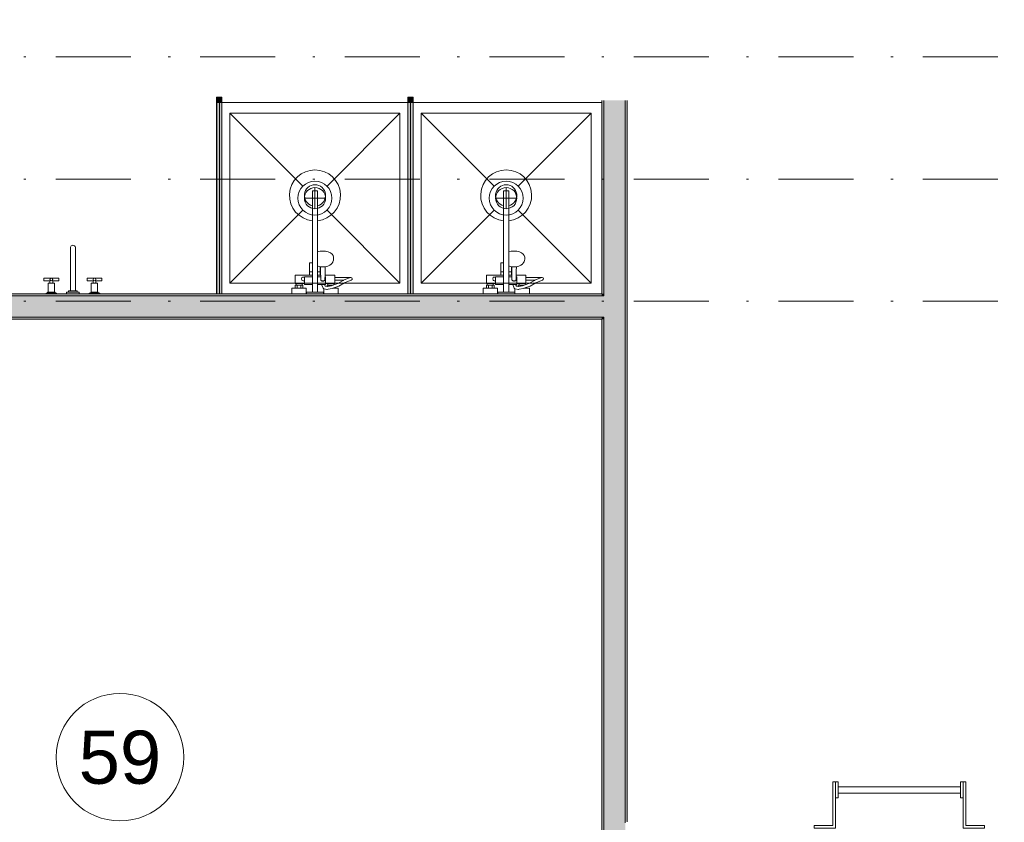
# Model space of a CAD drawing. Header units: millimetres. Extents: x 0 to 1184, y 0 to 836.
# Tile 44 of 61: x 818 to 864, y 329 to 367. Entities that reach past the tile are written whole.
import ezdxf
from ezdxf.xclip import XClip

# ---------------------------------------------------------------- set-up
doc = ezdxf.new("R2010")
doc.units = ezdxf.units.MM
doc.header["$MEASUREMENT"] = 0
doc.header["$XCLIPFRAME"] = 0
doc.linetypes.add('Штриховая', pattern=[5.644444, 2.822222, -2.822222])
doc.linetypes.add('Штрихпунктирная', pattern=[6.702778, 3.527778, -1.763889, 0, -1.411111])
for name, color, linetype in [('Интерьер - Оборудование', 7, 'Continuous'), ('Интерьер - Сантехника', 7, 'Continuous'), ('Конструктив - Стены Блок 100 нов', 7, 'Continuous'), ('Элемент Модели - Зона', 7, 'Continuous'), ('Элемент Модели - Оси', 7, 'Continuous')]:
    doc.layers.add(name, color=color, linetype=linetype)
doc.styles.add('СГЕНЕРИР_СТИЛЬ_3', font='txt')

# ---------------------------------------------------------------- blocks, each defined once
blk = doc.blocks.new('Чертеж_4_4', base_point=(-278.479, 89.564))
at = {"layer": 'Интерьер - Оборудование', "linetype": 'Continuous', "lineweight": 0, "true_color": 0x666666}
for points in [[(827.442, 363.414), (827.192, 363.414), (827.192, 363.164), (827.442, 363.164)], [(836.442, 363.414), (836.192, 363.414), (836.192, 363.164), (836.442, 363.164)]]:
    blk.add_hatch(color=251, dxfattribs=at).paths.add_polyline_path(points)
at = {"layer": 'Интерьер - Оборудование', "linetype": 'Continuous', "lineweight": 0, "true_color": 0x000000}
for points in [[(827.437, 354.164), (827.437, 363.164), (827.197, 363.164), (827.197, 354.164)], [(836.437, 354.164), (836.437, 363.164), (836.197, 363.164), (836.197, 354.164)]]:
    blk.add_hatch(color=18, dxfattribs=at).paths.add_polyline_path(points)
at = {"layer": 'Конструктив - Стены Блок 100 нов', "linetype": 'Continuous', "lineweight": 0, "true_color": 0x000000}
for points in [[(845.421, 354.164), (845.421, 363.264), (845.321, 363.264), (845.321, 354.164)], [(846.421, 354.064), (846.421, 363.264), (845.421, 363.264), (845.421, 354.064)], [(846.521, 329.312), (846.521, 363.264), (846.421, 363.264), (846.421, 329.312)], [(845.321, 354.164), (804.521, 354.164), (804.521, 354.064), (845.321, 354.064)], [(804.521, 353.064), (845.321, 353.064), (845.321, 354.064), (804.521, 354.064)], [(845.321, 354.164), (845.321, 354.064), (845.421, 354.064), (845.421, 354.164)], [(845.321, 354.064), (845.321, 353.064), (845.421, 353.064), (845.421, 354.064)], [(845.421, 354.064), (845.421, 353.064), (846.421, 353.064), (846.421, 354.064)], [(800.721, 352.964), (845.321, 352.964), (845.321, 353.064), (800.721, 353.064)], [(845.321, 353.064), (845.321, 352.964), (845.421, 352.964), (845.421, 353.064)], [(845.321, 352.964), (845.321, 301.365), (845.421, 301.365), (845.421, 352.964)], [(845.421, 353.064), (845.421, 301.365), (846.421, 301.365), (846.421, 353.064)]]:
    blk.add_hatch(color=18, dxfattribs=at).paths.add_polyline_path(points)
at = {"layer": 'Интерьер - Оборудование', "color": 7, "linetype": 'Continuous', "lineweight": 15}
for p, q in [((827.192, 363.164), (827.192, 354.164)), ((827.197, 363.164), (827.192, 363.164)), ((827.437, 363.164), (827.442, 363.164)), ((827.442, 363.164), (827.442, 354.164)), ((836.192, 363.164), (836.192, 354.164)), ((836.197, 363.164), (836.192, 363.164)), ((836.437, 363.164), (836.442, 363.164)), ((836.442, 363.164), (836.442, 354.164)), ((831.701, 357.6), (831.701, 359.014)), ((831.701, 359.014), (831.941, 359.014)), ((831.941, 357.6), (831.941, 359.014)), ((840.701, 357.6), (840.701, 359.014)), ((840.701, 359.014), (840.941, 359.014)), ((840.941, 357.6), (840.941, 359.014)), ((831.941, 356.134), (831.941, 354.604)), ((840.941, 356.134), (840.941, 354.604)), ((831.701, 354.604), (831.701, 355.614)), ((831.942, 355.588), (831.941, 355.587)), ((831.963, 355.466), (831.941, 355.476)), ((832.015, 355.453), (831.963, 355.466)), ((832.1, 355.432), (832.015, 355.453)), ((840.701, 354.604), (840.701, 355.614)), ((840.942, 355.588), (840.941, 355.587)), ((840.963, 355.466), (840.941, 355.476)), ((841.015, 355.453), (840.963, 355.466)), ((841.1, 355.432), (841.015, 355.453)), ((831.571, 355.194), (831.701, 355.194)), ((831.571, 355.044), (831.701, 355.044)), ((831.941, 355.447), (831.942, 355.447)), ((832.071, 355.194), (831.941, 355.194)), ((832.089, 355.044), (831.941, 355.044)), ((832.071, 355.044), (832.071, 355.439)), ((832.081, 355.437), (832.086, 355.255)), ((832.086, 355.255), (832.091, 354.832)), ((832.191, 355.425), (832.1, 355.432)), ((832.283, 355.432), (832.191, 355.425)), ((832.301, 355.437), (832.283, 355.432)), ((832.294, 355.044), (832.291, 354.832)), ((840.571, 355.194), (840.701, 355.194)), ((840.571, 355.044), (840.701, 355.044)), ((840.941, 355.447), (840.942, 355.447)), ((841.071, 355.194), (840.941, 355.194)), ((841.089, 355.044), (840.941, 355.044)), ((841.071, 355.044), (841.071, 355.439)), ((841.081, 355.437), (841.086, 355.255)), ((841.086, 355.255), (841.091, 354.832)), ((841.191, 355.425), (841.1, 355.432)), ((841.283, 355.432), (841.191, 355.425)), ((841.301, 355.437), (841.283, 355.432)), ((841.294, 355.044), (841.291, 354.832)), ((819.347, 354.774), (819.366, 354.793)), ((819.347, 354.664), (819.477, 354.664)), ((819.477, 354.774), (819.458, 354.793)), ((821.377, 354.774), (821.396, 354.793)), ((821.507, 354.664), (821.377, 354.664)), ((821.507, 354.774), (821.488, 354.793)), ((830.931, 354.644), (831.211, 354.644)), ((830.931, 354.564), (831.211, 354.564)), ((830.981, 354.424), (830.981, 354.564)), ((831.161, 354.424), (831.161, 354.564)), ((831.321, 354.644), (831.321, 354.964)), ((831.321, 354.964), (831.701, 354.964)), ((832.09, 354.964), (831.941, 354.964)), ((832.091, 354.832), (832.094, 354.816)), ((832.094, 354.816), (832.101, 354.801)), ((832.101, 354.801), (832.112, 354.787)), ((832.112, 354.787), (832.126, 354.777)), ((832.126, 354.777), (832.141, 354.772)), ((832.266, 354.604), (832.127, 354.604)), ((832.141, 354.772), (832.141, 354.772)), ((832.165, 354.76), (832.141, 354.772)), ((832.141, 354.772), (832.143, 354.771)), ((832.143, 354.771), (832.161, 354.769)), ((832.161, 354.769), (832.221, 354.769)), ((832.191, 354.756), (832.165, 354.76)), ((832.217, 354.76), (832.191, 354.756)), ((832.241, 354.772), (832.217, 354.76)), ((832.221, 354.769), (832.239, 354.771)), ((832.239, 354.771), (832.241, 354.772)), ((832.241, 354.772), (832.256, 354.777)), ((832.241, 354.772), (832.242, 354.772)), ((832.256, 354.777), (832.271, 354.787)), ((832.271, 354.787), (832.282, 354.801)), ((832.282, 354.801), (832.289, 354.816)), ((832.289, 354.816), (832.291, 354.832)), ((832.321, 354.964), (832.293, 354.964)), ((832.321, 354.964), (832.321, 354.644)), ((832.321, 354.749), (832.321, 354.715)), ((832.321, 354.715), (832.321, 354.684)), ((832.321, 354.684), (832.321, 354.657)), ((832.596, 354.54), (832.405, 354.503)), ((832.711, 354.644), (832.431, 354.644)), ((832.431, 354.564), (832.481, 354.564)), ((832.481, 354.564), (832.661, 354.564)), ((832.481, 354.517), (832.481, 354.564)), ((832.711, 354.58), (832.596, 354.54)), ((832.661, 354.564), (832.665, 354.564)), ((832.661, 354.563), (832.661, 354.564)), ((832.751, 354.799), (832.751, 354.929)), ((833.356, 354.882), (833.166, 354.799)), ((833.491, 354.926), (833.356, 354.882)), ((833.491, 354.926), (833.511, 354.929)), ((839.931, 354.644), (840.211, 354.644)), ((839.931, 354.564), (840.211, 354.564)), ((839.981, 354.424), (839.981, 354.564)), ((840.161, 354.424), (840.161, 354.564)), ((840.321, 354.644), (840.321, 354.964)), ((840.321, 354.964), (840.701, 354.964)), ((841.09, 354.964), (840.941, 354.964)), ((841.091, 354.832), (841.094, 354.816)), ((841.094, 354.816), (841.101, 354.801)), ((841.101, 354.801), (841.112, 354.787)), ((841.112, 354.787), (841.126, 354.777)), ((841.126, 354.777), (841.141, 354.772)), ((841.266, 354.604), (841.127, 354.604)), ((841.141, 354.772), (841.141, 354.772)), ((841.165, 354.76), (841.141, 354.772)), ((841.141, 354.772), (841.143, 354.771)), ((841.143, 354.771), (841.161, 354.769)), ((841.161, 354.769), (841.221, 354.769)), ((841.191, 354.756), (841.165, 354.76)), ((841.217, 354.76), (841.191, 354.756)), ((841.241, 354.772), (841.217, 354.76)), ((841.221, 354.769), (841.239, 354.771)), ((841.239, 354.771), (841.241, 354.772)), ((841.241, 354.772), (841.256, 354.777)), ((841.241, 354.772), (841.242, 354.772)), ((841.256, 354.777), (841.271, 354.787)), ((841.271, 354.787), (841.282, 354.801)), ((841.282, 354.801), (841.289, 354.816)), ((841.289, 354.816), (841.291, 354.832)), ((841.321, 354.964), (841.293, 354.964)), ((841.321, 354.964), (841.321, 354.644)), ((841.321, 354.749), (841.321, 354.715)), ((841.321, 354.715), (841.321, 354.684)), ((841.321, 354.684), (841.321, 354.657)), ((841.596, 354.54), (841.405, 354.503)), ((841.711, 354.644), (841.431, 354.644)), ((841.431, 354.564), (841.481, 354.564)), ((841.481, 354.564), (841.661, 354.564)), ((841.481, 354.517), (841.481, 354.564)), ((841.711, 354.58), (841.596, 354.54)), ((841.661, 354.564), (841.665, 354.564)), ((841.661, 354.563), (841.661, 354.564)), ((841.751, 354.799), (841.751, 354.929)), ((842.356, 354.882), (842.166, 354.799)), ((842.491, 354.926), (842.356, 354.882)), ((842.491, 354.926), (842.511, 354.929)), ((819.587, 354.199), (819.237, 354.199)), ((819.262, 354.234), (819.562, 354.234)), ((821.267, 354.199), (821.617, 354.199)), ((821.592, 354.234), (821.292, 354.234)), ((827.192, 354.164), (827.197, 354.164)), ((827.442, 354.164), (827.437, 354.164)), ((830.891, 354.424), (831.251, 354.424)), ((831.701, 354.244), (831.941, 354.244)), ((832.237, 354.394), (832.231, 354.396)), ((832.249, 354.391), (832.237, 354.394)), ((832.381, 354.37), (832.249, 354.391)), ((832.393, 354.369), (832.381, 354.37)), ((832.405, 354.503), (832.389, 354.5)), ((832.438, 354.378), (832.393, 354.369)), ((832.632, 354.415), (832.438, 354.378)), ((832.751, 354.457), (832.632, 354.415)), ((832.643, 354.419), (832.643, 354.419)), ((832.658, 354.424), (832.751, 354.424)), ((836.192, 354.164), (836.197, 354.164)), ((836.442, 354.164), (836.437, 354.164)), ((839.891, 354.424), (840.251, 354.424)), ((840.701, 354.244), (840.941, 354.244)), ((841.237, 354.394), (841.231, 354.396)), ((841.249, 354.391), (841.237, 354.394)), ((841.381, 354.37), (841.249, 354.391)), ((841.393, 354.369), (841.381, 354.37)), ((841.405, 354.503), (841.389, 354.5)), ((841.438, 354.378), (841.393, 354.369)), ((841.632, 354.415), (841.438, 354.378)), ((841.751, 354.457), (841.632, 354.415)), ((841.643, 354.419), (841.643, 354.419)), ((841.658, 354.424), (841.751, 354.424))]:
    blk.add_line(p, q, dxfattribs=at)
at = {"layer": 'Интерьер - Оборудование', "color": 7, "linetype": 'Continuous', "lineweight": 15, "flags": 128}
for points in [[(827.442, 363.414), (827.442, 363.164), (827.192, 363.164), (827.192, 363.414)], [(836.442, 363.414), (836.442, 363.164), (836.192, 363.164), (836.192, 363.414)], [(827.437, 354.164), (827.197, 354.164), (827.197, 363.164), (827.437, 363.164)], [(836.437, 354.164), (836.197, 354.164), (836.197, 363.164), (836.437, 363.164)], [(819.562, 354.664), (819.562, 354.234), (819.587, 354.234), (819.587, 354.199), (819.662, 354.199), (819.662, 354.164), (819.162, 354.164), (819.162, 354.199), (819.237, 354.199), (819.237, 354.234), (819.262, 354.234), (819.262, 354.664), (819.347, 354.664), (819.347, 354.774), (819.062, 354.774), (819.062, 354.904), (819.762, 354.904), (819.762, 354.774), (819.477, 354.774), (819.477, 354.664)], [(821.292, 354.664), (821.292, 354.234), (821.267, 354.234), (821.267, 354.199), (821.192, 354.199), (821.192, 354.164), (821.692, 354.164), (821.692, 354.199), (821.617, 354.199), (821.617, 354.234), (821.592, 354.234), (821.592, 354.664), (821.507, 354.664), (821.507, 354.774), (821.792, 354.774), (821.792, 354.904), (821.092, 354.904), (821.092, 354.774), (821.377, 354.774), (821.377, 354.664)], [(832.321, 354.604), (832.266, 354.604), (832.303, 354.514), (832.389, 354.5), (832.391, 354.564), (832.431, 354.564), (832.431, 354.644), (832.321, 354.644)], [(832.711, 354.644), (832.711, 354.58), (832.89, 354.644), (833.152, 354.793), (833.166, 354.799), (832.751, 354.799), (832.751, 354.644)], [(841.321, 354.604), (841.266, 354.604), (841.303, 354.514), (841.389, 354.5), (841.391, 354.564), (841.431, 354.564), (841.431, 354.644), (841.321, 354.644)], [(841.711, 354.644), (841.711, 354.58), (841.89, 354.644), (842.152, 354.793), (842.166, 354.799), (841.751, 354.799), (841.751, 354.644)], [(820.727, 354.234), (820.127, 354.234), (820.127, 354.164), (820.727, 354.164)], [(820.627, 354.304), (820.227, 354.304), (820.227, 354.234), (820.627, 354.234)], [(855.309, 329.012), (855.309, 329.139), (856.198, 329.139), (856.198, 331.193), (856.325, 331.193), (856.325, 329.012)], [(856.325, 331.193), (856.452, 331.193), (856.452, 330.431), (856.325, 330.431)], [(862.198, 330.962), (862.198, 330.662), (856.452, 330.662), (856.452, 330.962)], [(862.325, 330.431), (862.198, 330.431), (862.198, 331.193), (862.325, 331.193)], [(862.325, 329.012), (862.325, 331.193), (862.452, 331.193), (862.452, 329.139), (863.341, 329.139), (863.341, 329.012)]]:
    blk.add_lwpolyline(points, close=True, dxfattribs=at)
for points in [[(831.701, 357.6, -19.949874), (831.941, 357.6), (831.941, 356.134), (832.062, 356.163), (832.191, 356.173), (832.321, 356.163), (832.441, 356.134), (832.545, 356.089), (832.624, 356.029), (832.674, 355.96), (832.691, 355.886), (832.691, 355.78), (832.686, 355.748), (832.669, 355.674), (832.655, 355.647), (832.607, 355.581), (832.586, 355.562), (832.514, 355.508), (832.419, 355.466), (832.368, 355.453), (832.301, 355.437), (832.296, 355.255), (832.294, 355.044), (832.751, 355.044), (832.751, 354.929), (833.511, 354.929, -0.853753), (833.532, 354.802), (833.403, 354.761), (833.211, 354.677), (832.944, 354.525), (832.751, 354.457), (832.751, 354.424), (832.911, 354.424), (832.911, 354.164), (832.231, 354.164), (832.231, 354.396), (832.215, 354.406), (832.206, 354.415), (832.2, 354.426), (832.126, 354.604), (831.941, 354.604), (831.941, 354.244), (832.221, 354.244), (832.221, 354.164), (831.421, 354.164), (831.421, 354.244), (831.701, 354.244), (831.701, 354.604), (831.321, 354.604), (831.321, 354.644), (831.211, 354.644), (831.211, 354.564), (831.251, 354.564), (831.251, 354.424), (831.411, 354.424), (831.411, 354.164), (830.731, 354.164), (830.731, 354.424), (830.891, 354.424), (830.891, 354.564), (830.931, 354.564), (830.931, 354.644), (830.891, 354.644), (830.891, 355.044), (831.571, 355.044), (831.571, 355.614), (831.593, 355.614), (831.618, 355.614), (831.651, 355.614), (831.69, 355.614), (831.701, 355.614)], [(840.701, 357.6, -19.949874), (840.941, 357.6), (840.941, 356.134), (841.062, 356.163), (841.191, 356.173), (841.321, 356.163), (841.441, 356.134), (841.545, 356.089), (841.624, 356.029), (841.674, 355.96), (841.691, 355.886), (841.691, 355.78), (841.686, 355.748), (841.669, 355.674), (841.655, 355.647), (841.607, 355.581), (841.586, 355.562), (841.514, 355.508), (841.419, 355.466), (841.368, 355.453), (841.301, 355.437), (841.296, 355.255), (841.294, 355.044), (841.751, 355.044), (841.751, 354.929), (842.511, 354.929, -0.853753), (842.532, 354.802), (842.403, 354.761), (842.211, 354.677), (841.944, 354.525), (841.751, 354.457), (841.751, 354.424), (841.911, 354.424), (841.911, 354.164), (841.231, 354.164), (841.231, 354.396), (841.215, 354.406), (841.206, 354.415), (841.2, 354.426), (841.126, 354.604), (840.941, 354.604), (840.941, 354.244), (841.221, 354.244), (841.221, 354.164), (840.421, 354.164), (840.421, 354.244), (840.701, 354.244), (840.701, 354.604), (840.321, 354.604), (840.321, 354.644), (840.211, 354.644), (840.211, 354.564), (840.251, 354.564), (840.251, 354.424), (840.411, 354.424), (840.411, 354.164), (839.731, 354.164), (839.731, 354.424), (839.891, 354.424), (839.891, 354.564), (839.931, 354.564), (839.931, 354.644), (839.891, 354.644), (839.891, 355.044), (840.571, 355.044), (840.571, 355.614), (840.593, 355.614), (840.618, 355.614), (840.651, 355.614), (840.69, 355.614), (840.701, 355.614)], [(820.307, 354.304), (820.547, 354.304), (820.547, 356.355, 0.759247), (820.307, 356.355)]]:
    blk.add_lwpolyline(points, format="xyb", close=True, dxfattribs=at)
at = {"layer": 'Интерьер - Оборудование', "color": 7, "linetype": 'Continuous', "lineweight": 15}
for centre in [(819.412, 354.839), (821.442, 354.839)]:
    blk.add_circle(centre, 0.065, dxfattribs=at)
for centre, radius, start, end in [((831.821, 358.794), 0.5, 283.8865, 256.1135), ((840.821, 358.794), 0.5, 283.8865, 256.1135), ((831.276, 354.864), 0.09, 60, 300), ((840.276, 354.864), 0.09, 60, 300)]:
    blk.add_arc(centre, radius, start, end, dxfattribs=at)
at = {"layer": 'Интерьер - Сантехника', "color": 7, "linetype": 'Continuous', "lineweight": 15}
for p, q in [((835.821, 362.664), (827.821, 362.664)), ((827.821, 362.664), (827.821, 354.664)), ((827.821, 362.664), (831.256, 359.23)), ((835.821, 362.664), (832.387, 359.23)), ((835.821, 354.664), (835.821, 362.664)), ((844.821, 362.664), (836.821, 362.664)), ((836.821, 362.664), (836.821, 354.664)), ((836.821, 362.664), (840.256, 359.23)), ((844.821, 362.664), (841.387, 359.23)), ((844.821, 354.664), (844.821, 362.664)), ((831.821, 359.164), (831.821, 358.164)), ((840.821, 359.164), (840.821, 358.164)), ((832.321, 358.664), (831.321, 358.664)), ((841.321, 358.664), (840.321, 358.664)), ((827.821, 354.664), (831.256, 358.098)), ((835.821, 354.664), (832.387, 358.098)), ((836.821, 354.664), (840.256, 358.098)), ((844.821, 354.664), (841.387, 358.098)), ((827.821, 354.664), (835.821, 354.664)), ((836.821, 354.664), (844.821, 354.664))]:
    blk.add_line(p, q, dxfattribs=at)
at = {"layer": 'Интерьер - Сантехника', "color": 7, "linetype": 'Continuous', "lineweight": 15, "flags": 128}
for points in [[(836.321, 363.164), (827.321, 363.164), (827.321, 354.164), (836.321, 354.164)], [(845.321, 363.164), (836.321, 363.164), (836.321, 354.164), (845.321, 354.164)]]:
    blk.add_lwpolyline(points, close=True, dxfattribs=at)
at = {"layer": 'Интерьер - Сантехника', "color": 7, "linetype": 'Continuous', "lineweight": 15}
for centre, radius in [((831.821, 358.664), 0.8), ((831.821, 358.664), 0.5), ((840.821, 358.664), 0.8), ((840.821, 358.664), 0.5)]:
    blk.add_circle(centre, radius, dxfattribs=at)
at = {"layer": 'Конструктив - Стены Блок 100 нов', "color": 251, "linetype": 'Continuous', "lineweight": 20, "true_color": 0x575757}
for p, q in [((845.421, 363.264), (845.421, 354.064)), ((846.421, 354.064), (846.421, 363.264)), ((845.321, 354.064), (804.521, 354.064)), ((845.421, 354.064), (845.321, 354.064)), ((845.421, 354.064), (845.321, 354.064)), ((846.421, 353.064), (846.421, 354.064)), ((804.521, 353.064), (845.321, 353.064)), ((845.321, 353.064), (845.421, 353.064)), ((845.321, 353.064), (845.421, 353.064)), ((845.421, 353.064), (845.421, 301.365)), ((846.421, 329.312), (846.421, 353.064)), ((846.421, 329.312), (846.421, 329.262))]:
    blk.add_line(p, q, dxfattribs=at)
at = {"layer": 'Конструктив - Стены Блок 100 нов', "color": 251, "linetype": 'Continuous', "lineweight": 20, "true_color": 0x575757, "flags": 128}
for points in [[(845.321, 363.264), (845.321, 354.164)], [(846.521, 329.312), (846.521, 363.264)], [(845.321, 354.164), (804.521, 354.164)], [(800.721, 352.964), (845.321, 352.964)], [(845.321, 352.964), (845.321, 301.365)]]:
    blk.add_lwpolyline(points, dxfattribs=at)
at = {"layer": 'Элемент Модели - Зона', "color": 7, "linetype": 'Штриховая', "lineweight": 15, "flags": 128}
for points in [[(83.021, 539.138), (82.621, 539.138), (82.621, 452.764), (140.324, 452.764), (140.324, 480.98), (172.947, 513.615), (173.088, 513.474), (173.088, 513.764), (354.521, 513.764), (354.521, 513.564), (495.519, 513.564), (495.519, 513.764), (862.335, 513.764), (894.689, 481.329), (894.722, 477.983), (894.722, 452.614), (895.121, 452.614), (895.121, 432.564), (892.721, 432.564), (892.721, 446.564), (888.521, 446.564), (888.521, 450.564), (804.521, 450.564), (804.521, 446.564), (798.521, 446.564), (798.521, 450.564), (714.721, 450.564), (714.721, 359.264), (798.521, 359.264), (798.521, 366.064), (804.521, 366.064), (804.521, 354.164), (845.321, 354.164), (845.321, 363.264), (846.521, 363.264), (846.521, 301.365), (892.721, 301.365), (892.721, 352.064), (888.021, 352.064), (888.021, 367.064), (892.721, 367.064), (892.721, 417.564), (895.121, 417.564), (895.121, 291.065), (892.721, 291.065), (892.721, 298.965), (714.721, 298.965), (714.721, 236.065), (892.721, 236.065), (892.721, 266.565), (888.522, 266.565), (888.522, 272.82), (892.721, 272.82), (892.721, 276.065), (895.121, 276.065), (895.121, 272.765), (930.021, 272.765), (930.021, 461.615), (923.91, 461.615), (923.91, 539.564), (978.521, 539.564), (978.521, 542.564), (984.521, 542.564), (984.521, 539.564), (1131.771, 539.564), (1131.771, 540.564), (1122.771, 540.564), (1122.771, 564.564), (1048.521, 564.564), (1048.521, 626.364), (1026.821, 626.364), (1026.821, 632.564), (1013.35, 632.564), (984.521, 632.564), (984.521, 626.564), (978.521, 626.564), (978.521, 631.689), (969.519, 631.689), (894.521, 631.689), (894.521, 626.564), (888.521, 626.564), (888.521, 631.689), (804.521, 631.689), (804.521, 626.564), (798.521, 626.564), (798.521, 631.689), (714.521, 631.689), (714.521, 626.564), (708.521, 626.564), (708.521, 631.689), (628.021, 631.689), (628.021, 626.564), (622.021, 626.564), (621.021, 626.564), (621.021, 575.892), (496.022, 575.892), (496.022, 627.564), (496.022, 706.464), (496.122, 706.464), (496.122, 768.064), (468.721, 768.064), (468.721, 686.864), (461.167, 686.864), (461.167, 631.684), (444.522, 631.684), (444.522, 626.564), (438.522, 626.564), (438.522, 631.684), (354.521, 631.684), (354.521, 626.564), (348.521, 626.564), (348.521, 631.684), (331.772, 631.684), (331.772, 554.564), (331.772, 539.564), (264.521, 539.564), (264.521, 536.564), (258.521, 536.564), (258.521, 539.564), (174.521, 539.564), (174.521, 536.564), (168.521, 536.564), (168.521, 539.564), (89.021, 539.564), (89.021, 536.564), (83.021, 536.564)], [(800.721, 352.964), (800.721, 301.365), (845.321, 301.365), (845.321, 352.964)]]:
    blk.add_lwpolyline(points, close=True, dxfattribs=at)
at = {"layer": 'Элемент Модели - Зона', "color": 7, "linetype": 'Continuous', "lineweight": 15, "flags": 128}
blk.add_lwpolyline([(825.642, 332.353, 1), (819.642, 332.353, 1)], format="xyb", close=True, dxfattribs=at)
at = {"layer": 'Элемент Модели - Оси', "color": 7, "linetype": 'Штрихпунктирная', "lineweight": 15}
for p, q in [((71.316, 365.314), (1182.021, 365.314)), ((71.316, 359.564), (1182.021, 359.564)), ((71.316, 353.814), (1182.021, 353.814))]:
    blk.add_line(p, q, dxfattribs=at)
at = {"layer": 'Элемент Модели - Зона', "color": 7, "linetype": 'Continuous', "lineweight": 15, "insert": (822.642, 332.332), "char_height": 2.5, "attachment_point": 5, "style": 'СГЕНЕРИР_СТИЛЬ_3'}
blk.add_mtext('\\A1;{\\pqc;\\fArial|b0|i0|c204|p38;59}', dxfattribs=at)

msp = doc.modelspace()

# ---------------------------------------------------------------- block references
at = {"color": 161, "linetype": 'Continuous', "lineweight": 40, "true_color": 0x83aefe}
ref = msp.add_blockref('Чертеж_4_4', (-278.479, 89.564), dxfattribs=at)
XClip(ref).set_block_clipping_path([(71.3162990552, 166.9277917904), (1182.0208577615, 831.3911731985)])

doc.saveas('drawing.dxf')
